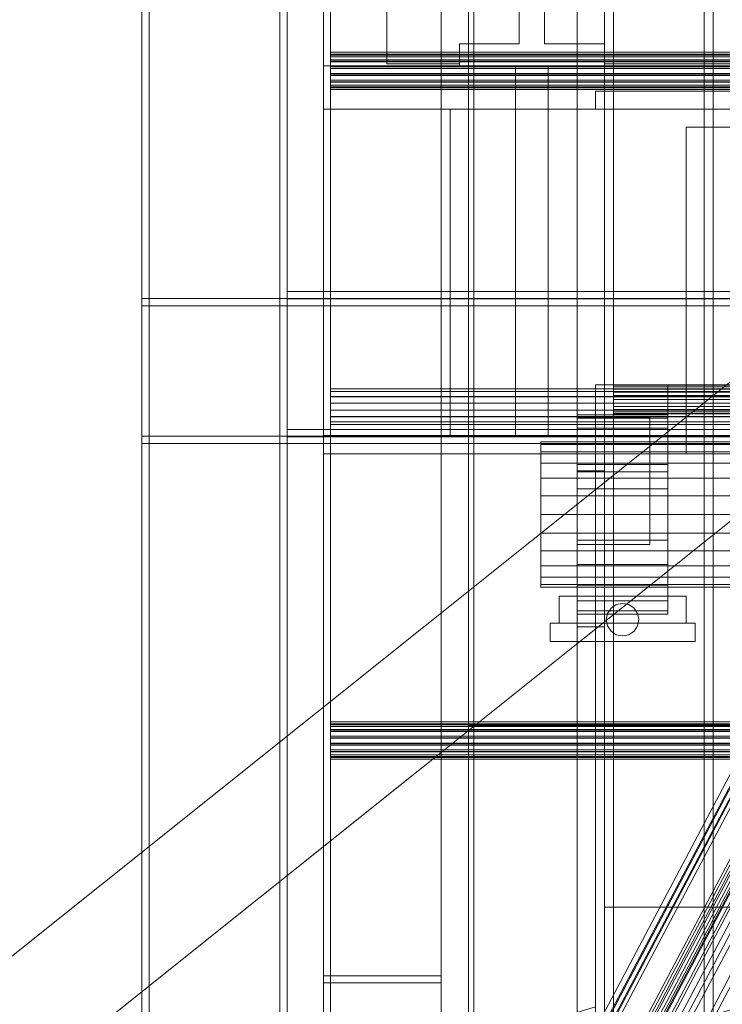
# Model space of a CAD drawing. Header units: millimetres. Extents: x -4395 to 65662, y -65530 to 6847.
# Tile 149 of 256: x -1647 to -1260, y -35254 to -34711. Entities that reach past the tile are written whole.
import ezdxf

# ---------------------------------------------------------------- set-up
doc = ezdxf.new("R2010")
doc.units = ezdxf.units.MM
for name, color, linetype, lineweight in [('COTAS_O', 1, 'Continuous', 0), ('frontal_briquetadora', 7, 'Continuous', 0), ('frontal_C03', 7, 'Continuous', 0), ('frontal_C07', 7, 'Continuous', 0), ('frontal_secador', 7, 'Continuous', 0), ('frontal_tolva', 7, 'Continuous', 0)]:
    doc.layers.add(name, color=color, linetype=linetype, lineweight=lineweight)
doc.dimstyles.new('R19_100', dxfattribs={"dimtxt": 250, "dimasz": 150, "dimexe": 150, "dimexo": 80, "dimgap": 100, "dimtad": 1, "dimtih": 1, "dimtoh": 1, "dimdsep": 46, "dimcen": 0.09, "dimadec": 0, "dimazin": 0, "dimtfac": 1, "dimtdec": 4, "dimtofl": 0, "dimtmove": 0, "dimatfit": 3, "dimfxl": 1, "dimtolj": 1, "dimtzin": 0, "dimarcsym": 0})

# ---------------------------------------------------------------- blocks, each defined once
blk = doc.blocks.new('DIM_R33_45')
at = {"layer": 'COTAS_O'}
for p, q in [((-1850, -34800), (-1850, -35500)), ((-150, -34800), (-150, -35500)), ((-1850, -35500), (-1700, -35455)), ((-150, -35500), (-300, -35455)), ((-150, -35500), (-1850, -35500)), ((-1850, -35500), (-1700, -35545)), ((-150, -35500), (-300, -35545))]:
    blk.add_line(p, q, dxfattribs=at)
blk.add_text('1700 O', height=250, rotation=180, dxfattribs=at).set_placement((-1000, -35600))
blk = doc.blocks.new('DIM_R33_48')
at = {"layer": 'COTAS_O'}
for p, q in [((-1480, -33670), (-780, -33670)), ((-780, -33670), (-825, -33820)), ((-780, -36000), (-780, -33670)), ((-780, -33670), (-735, -33820)), ((-780, -36000), (-825, -35850)), ((-780, -36000), (-735, -35850)), ((-1480, -36000), (-780, -36000))]:
    blk.add_line(p, q, dxfattribs=at)
blk.add_text('2330 O', height=250, rotation=90, dxfattribs=at).set_placement((-880, -34835))
blk = doc.blocks.new('DIM_R33_49')
at = {"layer": 'COTAS_O'}
for p, q in [((-1480, -35300), (-1330, -35255)), ((490, -35300), (340, -35255)), ((-1480, -36000), (-1480, -35300)), ((-1480, -35300), (490, -35300)), ((-1480, -35300), (-1330, -35345)), ((490, -35300), (340, -35345)), ((490, -36000), (490, -35300))]:
    blk.add_line(p, q, dxfattribs=at)
blk.add_text('1970 O', height=250, dxfattribs=at).set_placement((-495, -35200))
blk = doc.blocks.new('DIM_R33_50')
at = {"layer": 'COTAS_O'}
for p, q in [((-1400, -33000), (-700, -33000)), ((-700, -33000), (-745, -33150)), ((-700, -36000), (-700, -33000)), ((-700, -33000), (-655, -33150)), ((-700, -36000), (-745, -35850)), ((-700, -36000), (-655, -35850)), ((-1400, -36000), (-700, -36000))]:
    blk.add_line(p, q, dxfattribs=at)
blk.add_text('3000 O', height=250, rotation=90, dxfattribs=at).set_placement((-800, -34500))
blk = doc.blocks.new('DIM_R33_51')
at = {"layer": 'COTAS_O'}
for p, q in [((-1400, -35300), (-1250, -35255)), ((1400, -35300), (1250, -35255)), ((-1400, -36000), (-1400, -35300)), ((-1400, -35300), (1400, -35300)), ((-1400, -35300), (-1250, -35345)), ((1400, -35300), (1250, -35345)), ((1400, -36000), (1400, -35300))]:
    blk.add_line(p, q, dxfattribs=at)
blk.add_text('2800 O', height=250, dxfattribs=at).set_placement((0, -35200))

msp = doc.modelspace()

# ---------------------------------------------------------------- linework, layer by layer
at = {"layer": 'frontal_briquetadora'}
for p, q in [((-1445, -34612), (-1445, -34735)), ((-1445, -34636), (-1445, -34735)), ((-1372, -34648), (-1372, -34724)), ((-1358, -34724), (-1358, -34648)), ((-1480, -34704), (-1480, -34736)), ((-1405, -34735), (-1405, -34724)), ((-1405, -34724), (-1405, -34736)), ((-1372, -34724), (-1405, -34724)), ((-1325, -34724), (-1358, -34724)), ((-1325, -34736), (-1325, -34724)), ((-1325, -34724), (-1325, -34735)), ((-1480, -34736), (-570, -34736)), ((-1480, -34760), (-1480, -34736)), ((-1480, -34736), (-460, -34736)), ((-1445, -34735), (-1405, -34735)), ((-1405, -34735), (-1405, -34736)), ((-1405, -34736), (-1325, -34736)), ((-1356, -34736), (-1374, -34736)), ((-1374, -34736), (-1374, -34940)), ((-1356, -34736), (-1356, -34940)), ((-1325, -34736), (-1325, -34735)), ((-1325, -34735), (-770, -34735)), ((-1330, -34760), (-1330, -34750)), ((-1330, -34750), (-460, -34750)), ((-1480, -34760), (-500, -34760)), ((-1410, -34760), (-1400, -34760)), ((-1410, -34940), (-1410, -34760)), ((-1400, -34940), (-1400, -34760)), ((-1330, -34760), (-500, -34760)), ((-1480, -35980), (-1480, -34940)), ((-1480, -34940), (-500, -34940)), ((-1410, -34940), (-1400, -34940)), ((-1356, -34940), (-1374, -34940)), ((-1330, -34940), (-500, -34940)), ((-1330, -34950), (-1330, -34940)), ((-1480, -35980), (-1480, -34950)), ((-1480, -34950), (-1330, -34950)), ((-1330, -35980), (-1330, -34950)), ((-1330, -34950), (340, -34950)), ((-1330, -34950), (-320, -34950))]:
    msp.add_line(p, q, dxfattribs=at)
at = {"layer": 'frontal_C03'}
for p, q in [((-1480, -35237.853), (-1480, -32581.274)), ((-1476, -32581.274), (-1476, -35237.853)), ((-1415, -32581.274), (-1415, -35237.853)), ((-1480, -32585.202), (-1480, -35241.781)), ((-1415, -35241.781), (-1415, -32585.202)), ((-1480, -35724.97), (-1480, -33068.391)), ((-1480, -33072.319), (-1480, -35728.898)), ((-1476, -35728.898), (-1476, -33072.319)), ((-1415, -33068.391), (-1415, -35724.97)), ((-1415, -35728.898), (-1415, -33072.319)), ((-1580, -35988), (-1580, -33352.082)), ((-1576, -35988), (-1576, -33352.082)), ((-1504, -33352.082), (-1504, -35988)), ((-1500, -35988), (-1500, -33352.082)), ((-1580, -35988), (-1580, -34081.095)), ((-1576, -35988), (-1576, -34081.095)), ((-1504, -34081.095), (-1504, -35988)), ((-1500, -35988), (-1500, -34081.095)), ((-1476, -34728.616), (-1476, -34728.589)), ((-1476, -34728.589), (-1476, -34730.058)), ((1516, -34728.589), (-1476, -34728.589)), ((-1476, -34730.134), (-1476, -34728.616)), ((1516, -34728.616), (-1476, -34728.616)), ((-1476, -34729.607), (-1476, -34729.58)), ((-1476, -34729.58), (-1476, -34731.049)), ((1516, -34729.58), (-1476, -34729.58)), ((-1476, -34731.124), (-1476, -34729.607)), ((1516, -34729.607), (-1476, -34729.607)), ((-1476, -34730.058), (-1476, -34732.798)), ((1516, -34730.058), (-1476, -34730.058)), ((-1476, -34732.911), (-1476, -34730.134)), ((1516, -34730.134), (-1476, -34730.134)), ((-1476, -34731.049), (-1476, -34733.789)), ((1516, -34731.049), (-1476, -34731.049)), ((-1476, -34733.902), (-1476, -34731.124)), ((1516, -34731.124), (-1476, -34731.124)), ((-1476, -34732.798), (-1476, -34736.393)), ((1516, -34732.798), (-1476, -34732.798)), ((-1476, -34736.526), (-1476, -34732.911)), ((1516, -34732.911), (-1476, -34732.911)), ((-1476, -34733.789), (-1476, -34737.383)), ((1516, -34733.789), (-1476, -34733.789)), ((-1476, -34737.517), (-1476, -34733.902)), ((1516, -34733.902), (-1476, -34733.902)), ((-1476, -34736.393), (-1476, -34740.294)), ((1516, -34736.393), (-1476, -34736.393)), ((-1476, -34740.428), (-1476, -34736.526)), ((-1476, -34736.526), (1516, -34736.526)), ((-1476, -34737.383), (-1476, -34741.285)), ((1516, -34737.383), (-1476, -34737.383)), ((-1476, -34741.419), (-1476, -34737.517)), ((-1476, -34737.517), (1516, -34737.517)), ((-1476, -34740.294), (-1476, -34743.909)), ((1516, -34740.294), (-1476, -34740.294)), ((-1476, -34744.022), (-1476, -34740.428)), ((1516, -34740.428), (-1476, -34740.428)), ((-1476, -34741.285), (-1476, -34744.9)), ((1516, -34741.285), (-1476, -34741.285)), ((-1476, -34745.013), (-1476, -34741.419)), ((1516, -34741.419), (-1476, -34741.419)), ((-1476, -34743.909), (-1476, -34746.687)), ((1516, -34743.909), (-1476, -34743.909)), ((-1476, -34746.763), (-1476, -34744.022)), ((1516, -34744.022), (-1476, -34744.022)), ((-1476, -34744.9), (-1476, -34747.678)), ((1516, -34744.9), (-1476, -34744.9)), ((-1476, -34747.753), (-1476, -34745.013)), ((1516, -34745.013), (-1476, -34745.013)), ((-1476, -34746.687), (-1476, -34748.205)), ((1516, -34746.687), (-1476, -34746.687)), ((-1476, -34748.231), (-1476, -34746.763)), ((1516, -34746.763), (-1476, -34746.763)), ((-1476, -34747.678), (-1476, -34749.195)), ((1516, -34747.678), (-1476, -34747.678)), ((-1476, -34749.222), (-1476, -34747.753)), ((1516, -34747.753), (-1476, -34747.753)), ((-1476, -34748.205), (-1476, -34748.231)), ((1516, -34748.205), (-1476, -34748.205)), ((1516, -34748.231), (-1476, -34748.231)), ((-1476, -34749.195), (-1476, -34749.222)), ((1516, -34749.195), (-1476, -34749.195)), ((1516, -34749.222), (-1476, -34749.222)), ((-1500, -34940.603), (-1500, -34860.603)), ((-1500, -34860.603), (1540, -34860.603)), ((-1500, -34864.603), (-1500, -34860.603)), ((-1580, -34944.401), (-1580, -34864.401)), ((-1580, -34864.401), (1620, -34864.401)), ((-1580, -34868.401), (-1580, -34864.401)), ((1620, -34868.401), (-1580, -34868.401)), ((-1580, -34868.401), (-1580, -34940.401)), ((1540, -34864.603), (-1500, -34864.603)), ((-1500, -34864.603), (-1500, -34936.603)), ((-1476, -34914.248), (-1476, -34914.222)), ((-1476, -34914.222), (-1476, -34915.69)), ((1516, -34914.222), (-1476, -34914.222)), ((-1476, -34915.766), (-1476, -34914.248)), ((1516, -34914.248), (-1476, -34914.248)), ((-1476, -34915.69), (-1476, -34918.43)), ((1516, -34915.69), (-1476, -34915.69)), ((-1476, -34918.544), (-1476, -34915.766)), ((1516, -34915.766), (-1476, -34915.766)), ((-1476, -34918.43), (-1476, -34922.025)), ((1516, -34918.43), (-1476, -34918.43)), ((-1476, -34922.159), (-1476, -34918.544)), ((1516, -34918.544), (-1476, -34918.544)), ((-1476, -34922.025), (-1476, -34925.927)), ((1516, -34922.025), (-1476, -34922.025)), ((-1476, -34926.06), (-1476, -34922.159)), ((-1476, -34922.159), (1516, -34922.159)), ((-1476, -34925.927), (-1476, -34929.542)), ((1516, -34925.927), (-1476, -34925.927)), ((-1476, -34929.655), (-1476, -34926.06)), ((1516, -34926.06), (-1476, -34926.06)), ((-1476, -34929.542), (-1476, -34932.319)), ((1516, -34929.542), (-1476, -34929.542)), ((-1476, -34932.395), (-1476, -34929.655)), ((1516, -34929.655), (-1476, -34929.655)), ((-1476, -34932.319), (-1476, -34933.837)), ((1516, -34932.319), (-1476, -34932.319)), ((-1476, -34933.864), (-1476, -34932.395)), ((1516, -34932.395), (-1476, -34932.395)), ((-1476, -34933.837), (-1476, -34933.864)), ((1516, -34933.837), (-1476, -34933.837)), ((1516, -34933.864), (-1476, -34933.864)), ((-1500, -34936.603), (1540, -34936.603)), ((-1500, -34940.603), (-1500, -34936.603)), ((-1580, -34940.401), (1620, -34940.401)), ((-1580, -34944.401), (-1580, -34940.401)), ((-1580, -35988), (-1580, -34944.401)), ((-1580, -34944.401), (-1576, -34944.401)), ((-1500, -34944.401), (-1580, -34944.401)), ((-1580, -34944.401), (1620, -34944.401)), ((-1576, -35988), (-1576, -34944.401)), ((-1576, -34944.401), (-1504, -34944.401)), ((-1504, -34944.401), (-1504, -35988)), ((-1500, -34944.401), (-1504, -34944.401)), ((-1500, -34940.603), (1540, -34940.603)), ((-1500, -35988), (-1500, -34944.401)), ((-1476, -35097.899), (-1476, -35097.873)), ((-1476, -35097.873), (-1476, -35099.341)), ((1516, -35097.873), (-1476, -35097.873)), ((-1476, -35099.417), (-1476, -35097.899)), ((1516, -35097.899), (-1476, -35097.899)), ((-1476, -35098.89), (-1476, -35098.863)), ((-1476, -35098.863), (-1476, -35100.332)), ((1516, -35098.863), (-1476, -35098.863)), ((-1476, -35100.408), (-1476, -35098.89)), ((1516, -35098.89), (-1476, -35098.89)), ((-1476, -35099.341), (-1476, -35102.081)), ((1516, -35099.341), (-1476, -35099.341)), ((-1476, -35102.195), (-1476, -35099.417)), ((1516, -35099.417), (-1476, -35099.417)), ((-1476, -35100.332), (-1476, -35103.072)), ((1516, -35100.332), (-1476, -35100.332)), ((-1476, -35103.185), (-1476, -35100.408)), ((1516, -35100.408), (-1476, -35100.408)), ((-1476, -35102.081), (-1476, -35105.676)), ((1516, -35102.081), (-1476, -35102.081)), ((-1476, -35105.809), (-1476, -35102.195)), ((1516, -35102.195), (-1476, -35102.195)), ((-1476, -35103.072), (-1476, -35106.667)), ((1516, -35103.072), (-1476, -35103.072)), ((-1476, -35106.8), (-1476, -35103.185)), ((1516, -35103.185), (-1476, -35103.185)), ((-1476, -35105.676), (-1476, -35109.578)), ((1516, -35105.676), (-1476, -35105.676)), ((-1476, -35109.711), (-1476, -35105.809)), ((-1476, -35105.809), (1516, -35105.809)), ((-1476, -35106.667), (-1476, -35110.568)), ((1516, -35106.667), (-1476, -35106.667)), ((-1476, -35110.702), (-1476, -35106.8)), ((-1476, -35106.8), (1516, -35106.8)), ((-1476, -35109.578), (-1476, -35113.193)), ((1516, -35109.578), (-1476, -35109.578)), ((-1476, -35113.306), (-1476, -35109.711)), ((1516, -35109.711), (-1476, -35109.711)), ((-1476, -35110.568), (-1476, -35114.183)), ((1516, -35110.568), (-1476, -35110.568)), ((-1476, -35114.296), (-1476, -35110.702)), ((1516, -35110.702), (-1476, -35110.702)), ((-1476, -35113.193), (-1476, -35115.97)), ((1516, -35113.193), (-1476, -35113.193)), ((-1476, -35116.046), (-1476, -35113.306)), ((1516, -35113.306), (-1476, -35113.306)), ((-1476, -35114.183), (-1476, -35116.961)), ((1516, -35114.183), (-1476, -35114.183)), ((-1476, -35117.037), (-1476, -35114.296)), ((1516, -35114.296), (-1476, -35114.296)), ((-1476, -35115.97), (-1476, -35117.488)), ((1516, -35115.97), (-1476, -35115.97)), ((-1476, -35117.514), (-1476, -35116.046)), ((1516, -35116.046), (-1476, -35116.046)), ((-1476, -35116.961), (-1476, -35118.479)), ((1516, -35116.961), (-1476, -35116.961)), ((-1476, -35118.505), (-1476, -35117.037)), ((1516, -35117.037), (-1476, -35117.037)), ((-1476, -35117.488), (-1476, -35117.514)), ((1516, -35117.488), (-1476, -35117.488)), ((1516, -35117.514), (-1476, -35117.514)), ((-1476, -35118.479), (-1476, -35118.505)), ((1516, -35118.479), (-1476, -35118.479)), ((1516, -35118.505), (-1476, -35118.505)), ((-1476, -35237.853), (-1480, -35237.853)), ((-1480, -35237.853), (-1480, -35728.898)), ((-1415, -35237.853), (-1480, -35237.853)), ((-1480, -35237.853), (-1480, -35241.781)), ((-1476, -35728.898), (-1476, -35237.853)), ((-1415, -35241.781), (-1415, -35237.853)), ((-1480, -35241.781), (-1415, -35241.781))]:
    msp.add_line(p, q, dxfattribs=at)
at = {"layer": 'frontal_C07'}
for p, q in [((-371.869, -33464.746), (-1502.175, -35606.704)), ((-1499.22, -35606.704), (-368.914, -33464.746)), ((-355.217, -33479.35), (-1505.217, -35658.628)), ((-1505.056, -35661.48), (-355.056, -33482.201)), ((-1500.295, -35639.968), (-369.989, -33498.011)), ((-367.035, -33498.011), (-1497.34, -35639.968)), ((-366.545, -33503.972), (-1493.568, -35639.709)), ((-1493.407, -35642.56), (-366.384, -33506.823)), ((-401.841, -33516.153), (-1519.018, -35633.23)), ((-1476.664, -35633.23), (-359.487, -33516.153)), ((-374.605, -33521.257), (-1547.582, -35744.076)), ((-1522.957, -35744.076), (-349.981, -33521.257)), ((-1518.695, -35638.932), (-401.519, -33521.856)), ((-359.165, -33521.856), (-1476.341, -35638.932)), ((-1547.259, -35749.779), (-374.283, -33526.959)), ((-349.658, -33526.959), (-1522.635, -35749.779)), ((-374.122, -33529.81), (-1547.098, -35752.63)), ((-1543.158, -35752.63), (-370.182, -33529.81)), ((-1129.401, -34887.431), (-1326.015, -35260.019)), ((-1322.075, -35260.019), (-1125.461, -34887.431)), ((-1301.391, -35260.019), (-1104.777, -34887.431)), ((-1325.693, -35265.722), (-1129.079, -34893.133)), ((-1104.454, -34893.133), (-1301.069, -35265.722))]:
    msp.add_line(p, q, dxfattribs=at)
at = {"layer": 'frontal_secador'}
for p, q in [((-1400, -36000), (-1400, -33000)), ((-1340, -36000), (-1340, -33000)), ((-1400, -36000), (-1400, -33075)), ((-1400, -35590), (-1400, -33075)), ((-1400, -35940), (-1400, -33075)), ((-1397, -35940), (-1397, -33075)), ((-1325, -36000), (-1325, -33075)), ((-1325, -35590), (-1325, -33075)), ((-1325, -35980), (-1325, -33075)), ((-1320, -35980), (-1320, -33075)), ((-1270, -35980), (-1270, -33075)), ((-1265, -35980), (-1265, -33075)), ((-1400, -36000), (-1400, -33250)), ((-1325, -35200), (-1325, -34550)), ((-1320, -35200), (-1320, -34550)), ((-1400, -35100), (-1400, -34650)), ((-1280, -34770), (-1250, -34770)), ((-1280, -34950), (-1280, -34770)), ((-1330, -34912), (-1290, -34912)), ((-1330, -34940), (-1330, -34912)), ((-1320, -34912.273), (-1320, -34912)), ((1320, -34912), (-1320, -34912)), ((-1320, -34913.072), (-1320, -34912.273)), ((1320, -34912.273), (-1320, -34912.273)), ((-1290, -34940), (-1290, -34912)), ((-1320, -34914.343), (-1320, -34913.072)), ((1320, -34913.072), (-1320, -34913.072)), ((-1320, -34916), (-1320, -34914.343)), ((1320, -34914.343), (-1320, -34914.343)), ((-1320, -34917.929), (-1320, -34916)), ((1320, -34916), (-1320, -34916)), ((-1320, -34920), (-1320, -34917.929)), ((1320, -34917.929), (-1320, -34917.929)), ((-1320, -34920), (-1320, -34922.071)), ((-1320, -34920), (1320, -34920)), ((-1320, -34922.071), (-1320, -34924)), ((1320, -34922.071), (-1320, -34922.071)), ((-1340, -34930.374), (-1340, -34928.5)), ((-1290, -34928.5), (-1340, -34928.5)), ((-1320, -34924), (-1320, -34925.657)), ((1320, -34924), (-1320, -34924)), ((-1320, -34925.657), (-1320, -34926.928)), ((1320, -34925.657), (-1320, -34925.657)), ((-1320, -34926.928), (-1320, -34927.727)), ((1320, -34926.928), (-1320, -34926.928)), ((-1320, -34927.727), (-1320, -34928)), ((1320, -34927.727), (-1320, -34927.727)), ((1320, -34928), (-1320, -34928)), ((-1290, -34930.374), (-1290, -34928.5)), ((-1340, -34930), (-1300, -34930)), ((-1340, -34960), (-1340, -34930)), ((-1340, -34935.869), (-1340, -34930.374)), ((-1290, -34930.374), (-1340, -34930.374)), ((-1300, -34960), (-1300, -34930)), ((-1290, -34935.869), (-1290, -34930.374)), ((-1340, -34944.609), (-1340, -34935.869)), ((-1290, -34935.869), (-1340, -34935.869)), ((-1330, -34940), (-1290, -34940)), ((-1330, -34960), (-1330, -34940)), ((-1290, -34944.609), (-1290, -34935.869)), ((-1290, -34960), (-1290, -34940)), ((-1360, -34944.863), (-1360, -34943.5)), ((1360, -34943.5), (-1360, -34943.5)), ((-1360, -34948.859), (-1360, -34944.863)), ((1360, -34944.863), (-1360, -34944.863)), ((-1340, -34956), (-1340, -34944.609)), ((-1290, -34944.609), (-1340, -34944.609)), ((-1290, -34956), (-1290, -34944.609)), ((-1360, -34955.216), (-1360, -34948.859)), ((1360, -34948.859), (-1360, -34948.859)), ((-1280, -34950), (-1250, -34950)), ((-1360, -34963.5), (-1360, -34955.216)), ((1360, -34955.216), (-1360, -34955.216)), ((-1340, -34969.265), (-1340, -34956)), ((-1290, -34956), (-1340, -34956)), ((-1290, -34969.265), (-1290, -34956)), ((-1340, -34959.5), (-1325, -34959.5)), ((-1340, -35045.5), (-1340, -34959.5)), ((-1340, -34960), (-1300, -34960)), ((-1340, -35000), (-1340, -34960)), ((-1330, -34960), (-1290, -34960)), ((-1325, -35045.5), (-1325, -34959.5)), ((-1300, -35000), (-1300, -34960)), ((-1360, -34973.147), (-1360, -34963.5)), ((1360, -34963.5), (-1360, -34963.5)), ((-1340, -34983.5), (-1340, -34969.265)), ((-1290, -34969.265), (-1340, -34969.265)), ((-1290, -34983.5), (-1290, -34969.265)), ((-1360, -34983.5), (-1360, -34973.147)), ((1360, -34973.147), (-1360, -34973.147)), ((-1360, -34983.5), (-1360, -34993.853)), ((-1360, -34983.5), (1360, -34983.5)), ((-1340, -34983.5), (-1340, -34997.735)), ((-1340, -34983.5), (-1290, -34983.5)), ((-1290, -34997.735), (-1290, -34983.5)), ((-1360, -34993.853), (-1360, -35003.5)), ((1360, -34993.853), (-1360, -34993.853)), ((-1340, -34997.735), (-1340, -35011)), ((-1290, -34997.735), (-1340, -34997.735)), ((-1290, -34997.735), (-1290, -35011)), ((-1360, -35003.5), (-1360, -35011.784)), ((1360, -35003.5), (-1360, -35003.5)), ((-1340, -35000), (-1300, -35000)), ((-1360, -35011.784), (-1360, -35018.141)), ((1360, -35011.784), (-1360, -35011.784)), ((-1340, -35011), (-1340, -35022.391)), ((-1290, -35011), (-1340, -35011)), ((-1290, -35011), (-1290, -35022.391)), ((-1360, -35018.141), (-1360, -35022.137)), ((1360, -35018.141), (-1360, -35018.141)), ((-1360, -35022.137), (-1360, -35023.5)), ((1360, -35022.137), (-1360, -35022.137)), ((1360, -35023.5), (-1360, -35023.5)), ((-1340, -35022.391), (-1340, -35031.131)), ((-1290, -35022.391), (-1340, -35022.391)), ((-1290, -35022.391), (-1290, -35031.131)), ((-1350, -35028.5), (-1280, -35028.5)), ((-1350, -35043.5), (-1350, -35028.5)), ((-1340, -35031.131), (-1340, -35036.626)), ((-1290, -35031.131), (-1340, -35031.131)), ((-1318.444, -35033.185), (-1315, -35032.5)), ((-1315, -35032.5), (-1311.556, -35033.185)), ((-1290, -35031.131), (-1290, -35036.626)), ((-1280, -35043.5), (-1280, -35028.5)), ((-1340, -35036.626), (-1340, -35038.5)), ((-1290, -35036.626), (-1340, -35036.626)), ((-1323.315, -35038.056), (-1321.364, -35035.136)), ((-1321.364, -35035.136), (-1318.444, -35033.185)), ((-1311.556, -35033.185), (-1308.636, -35035.136)), ((-1308.636, -35035.136), (-1306.685, -35038.056)), ((-1290, -35036.626), (-1290, -35038.5)), ((-1290, -35038.5), (-1340, -35038.5)), ((-1324, -35041.5), (-1323.315, -35038.056)), ((-1323.315, -35044.944), (-1324, -35041.5)), ((-1306.685, -35038.056), (-1306, -35041.5)), ((-1306, -35041.5), (-1306.685, -35044.944)), ((-1355, -35043.5), (-1275, -35043.5)), ((-1355, -35053.5), (-1355, -35043.5)), ((-1350, -35043.5), (-1280, -35043.5)), ((-1340, -35045.5), (-1325, -35045.5)), ((-1321.364, -35047.864), (-1323.315, -35044.944)), ((-1318.444, -35049.815), (-1321.364, -35047.864)), ((-1308.636, -35047.864), (-1311.556, -35049.815)), ((-1306.685, -35044.944), (-1308.636, -35047.864)), ((-1275, -35053.5), (-1275, -35043.5)), ((-1355, -35053.5), (-1275, -35053.5)), ((-1315, -35050.5), (-1318.444, -35049.815)), ((-1311.556, -35049.815), (-1315, -35050.5)), ((-1400, -35100), (1400, -35100)), ((-1400, -36000), (-1400, -35100)), ((-1400, -35100), (-1250, -35100)), ((-1325, -35200), (-1320, -35200)), ((-1320, -35200), (-1255, -35200))]:
    msp.add_line(p, q, dxfattribs=at)
at = {"layer": 'frontal_tolva'}
for p, q in [((-1763.733, -35316.567), (-716.733, -34479.567)), ((-1726.267, -35363.433), (-679.267, -34526.433))]:
    msp.add_line(p, q, dxfattribs=at)

# ---------------------------------------------------------------- dimensions: what is measured, and where the dimension line sits
at = {"layer": 'COTAS_O'}
for p1, p2, distance, picture, middle in [((-1400, -36000), (-1400, -33000), -700, 'DIM_R33_50', (-700, -34500)), ((-1480, -36000), (-1480, -33670), -700, 'DIM_R33_48', (-780, -34835)), ((-150, -34800), (-1850, -34800), 700, 'DIM_R33_45', (-1000, -35500)), ((-1480, -36000), (490, -36000), 700, 'DIM_R33_49', (-495, -35300)), ((-1400, -36000), (1400, -36000), 700, 'DIM_R33_51', (0, -35300))]:
    dim = msp.add_aligned_dim(p1=p1, p2=p2, distance=distance, text='<> O', dimstyle='R19_100', dxfattribs=at)
    dim.commit()
    dim.dimension.update_dxf_attribs({"geometry": picture, "text_midpoint": middle})

doc.saveas('drawing.dxf')
